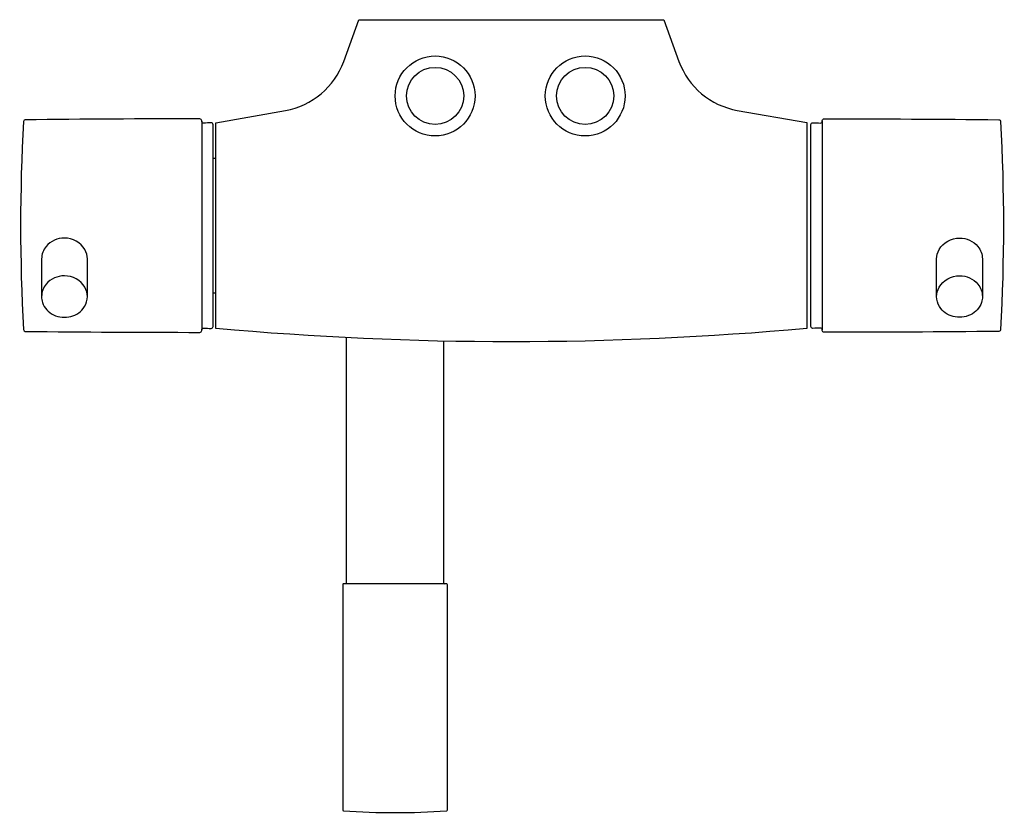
# Model space of a CAD drawing. Header units: millimetres. Extents: x -129 to 129, y -208 to 0.
import ezdxf

# ---------------------------------------------------------------- set-up
doc = ezdxf.new("R2010")
doc.units = ezdxf.units.MM
doc.header["$MEASUREMENT"] = 0
doc.layers.add('PLANNING', color=1, linetype='Continuous')

# ---------------------------------------------------------------- blocks, each defined once
blk = doc.blocks.new('96960000_t')
at = {"layer": 'PLANNING'}
for p, q in [((-81.25, -26.63), (-81.25, -81.38)), ((81.6, -26.62), (81.6, -81.37)), ((-78.25, -36.32), (-77.5, -36.32)), ((-78.25, -71.68), (-77.5, -71.68)), ((-43.25, -147.8), (-43.25, -83.41)), ((-17.75, -147.8), (-17.75, -84.32)), ((-44.06, -207.49), (-44.06, -207.49))]:
    blk.add_line(p, q, dxfattribs=at)
for points in [[(-39.99, 0), (40, 0), (43.98, -10.94, 0.267935), (59.3, -23.79), (77.5, -27), (77.5, -81, -0.045161), (-77.5, -81), (-77.5, -27.01), (-59.29, -23.8, 0.26794), (-43.98, -10.95), (-39.99, 0)], [(-127.53, -26.26, 0.397303), (-128.03, -26.73, 0.026803), (-128.03, -81.3, 0.39557), (-127.53, -81.77, 0.002591), (-81.75, -82.01, 0.409938), (-81.25, -81.51), (-81.25, -81.38, -0.420132), (-80.72, -80.9, 0.001577), (-78.76, -80.99, 0.420892), (-78.25, -80.49), (-78.25, -27.54, 0.420928), (-78.76, -27.04, 0.001574), (-80.72, -27.13, -0.429305), (-81.25, -26.63), (-81.25, -26.51, 0.414351), (-81.75, -26.01, 0.002619), (-127.53, -26.26)], [(127.88, -26.24, -0.397303), (128.38, -26.72, -0.026803), (128.38, -81.28, -0.39557), (127.88, -81.76, -0.002591), (82.1, -82, -0.409938), (81.6, -81.5), (81.6, -81.37, 0.420132), (81.07, -80.88, -0.001577), (79.11, -80.98, -0.420892), (78.6, -80.48), (78.6, -27.52, -0.420928), (79.11, -27.02, -0.001574), (81.07, -27.12, 0.429305), (81.6, -26.62), (81.6, -26.5, -0.414351), (82.1, -26, -0.002619), (127.88, -26.24)], [(-123.25, -62.74), (-123.25, -72.63, 0.089441), (-123.01, -74.17, 0.203865), (-120.13, -77.42, 0.169185), (-115.57, -77.87, 0.197831), (-111.99, -75.26, 0.13845), (-111.25, -72.63), (-111.25, -62.74, 0.127016), (-111.88, -60.31, 0.27095), (-117.25, -57.3, 0.226814), (-122.05, -59.48, 0.175169), (-123.25, -62.74)], [(123.6, -62.73), (123.6, -72.62, -0.089441), (123.36, -74.16, -0.203865), (120.48, -77.41, -0.169185), (115.92, -77.86, -0.197831), (112.34, -75.25, -0.13845), (111.6, -72.62), (111.6, -62.73, -0.127016), (112.23, -60.29, -0.27095), (117.6, -57.29, -0.226814), (122.4, -59.47, -0.175169), (123.6, -62.73)], [(-111.25, -72.63, 0.127016), (-111.88, -70.2, 0.27095), (-117.25, -67.2, 0.226814), (-122.05, -69.37, 0.175168), (-123.25, -72.63)], [(111.6, -72.62, -0.127016), (112.23, -70.19, -0.27095), (117.6, -67.18, -0.226814), (122.4, -69.36, -0.175168), (123.6, -72.62)], [(-44.05, -148), (-44.05, -148, 0.414821), (-44.25, -148.2), (-44.25, -207.29, 0.387051), (-44.06, -207.49, 0.03772), (-16.94, -207.49, 0.401846), (-16.75, -207.29), (-16.75, -148.2, 0.413606), (-16.95, -148), (-44.05, -148)]]:
    blk.add_lwpolyline(points, format="xyb", dxfattribs=at)
for centre, radius in [((-20, -20), 10.48), ((19.38, -20), 10.48), ((-20, -20), 7.5), ((19.38, -20), 7.5)]:
    blk.add_circle(centre, radius, dxfattribs=at)
for centre, start, end in [((-43.45, -147.8), 275.8536, 360), ((-17.55, -147.8), 180, 264.1464)]:
    blk.add_arc(centre, 0.2, start, end, dxfattribs=at)

msp = doc.modelspace()

# ---------------------------------------------------------------- block references
msp.add_blockref('96960000_t', (0, 0))

doc.saveas('drawing.dxf')
